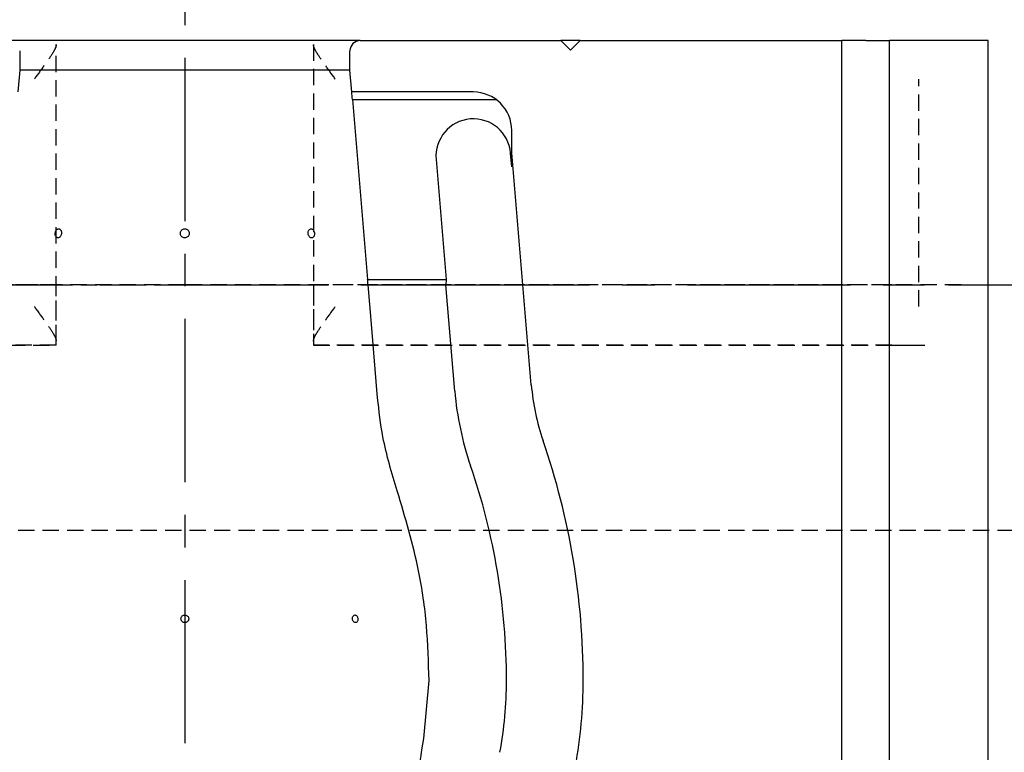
# Model space of a CAD drawing. Header units: millimetres. Extents: x 8 to 832, y 8 to 586.
# Tile 23 of 24: x 507 to 584, y 353 to 410. Entities that reach past the tile are written whole.
import ezdxf

# ---------------------------------------------------------------- set-up
doc = ezdxf.new("R2010")
doc.units = ezdxf.units.MM
doc.linetypes.add('CENTERX2', pattern=[20.32, 12.7, -2.54, 2.54, -2.54])
doc.linetypes.add('HIDDEN', pattern=[1.905, 1.27, -0.635])
for name, color, linetype in [('CENTERLINE', 4, 'CENTERX2'), ('DIMENSIONS', 2, 'Continuous'), ('HIDDEN', 3, 'HIDDEN')]:
    doc.layers.add(name, color=color, linetype=linetype)
doc.layers.add('OUTLINE', color=7, linetype='Continuous', lineweight=25)
doc.styles.add('SLDTEXTSTYLE0', font='TXT', dxfattribs={"width": 0.75})
doc.dimstyles.new('SLDDIMSTYLE0', dxfattribs={"dimtxt": 3.5, "dimasz": 2, "dimexe": 0, "dimexo": 0.0625, "dimgap": 0.875, "dimtad": 1, "dimrnd": 1e-09, "dimzin": 12, "dimdsep": 46, "dimtxsty": 'SLDTEXTSTYLE0', "dimsah": 1, "dimcen": 0.09, "dimadec": 0, "dimazin": 3, "dimtfac": 1, "dimtofl": 0, "dimtmove": 0, "dimatfit": 3, "dimfxl": 0, "dimfrac": 2, "dimtolj": 1, "dimtzin": 12, "dimarcsym": 0})

# ---------------------------------------------------------------- blocks, each defined once
blk = doc.blocks.new('_D_10')
at = {"layer": 'DIMENSIONS'}
for p, q in [((719.015, 408.812), (762.866, 408.812)), ((760.866, 408.812), (760.866, 323.112)), ((727.292, 323.112), (762.866, 323.112))]:
    blk.add_line(p, q, dxfattribs=at)
for points in [[(760.866, 408.812), (760.366, 406.812), (761.366, 406.812)], [(760.866, 323.112), (761.366, 325.112), (760.366, 325.112)]]:
    blk.add_solid(points, dxfattribs=at)
at = {"layer": 'DIMENSIONS', "char_height": 3.5, "attachment_point": 1, "rotation": 90, "style": 'SLDTEXTSTYLE0'}
for s, insert in [('85,7', (756.355, 367.689)), ('Invert', (756.355, 353.894))]:
    blk.add_mtext(s, dxfattribs=dict(at, insert=insert))

msp = doc.modelspace()

# ---------------------------------------------------------------- linework, layer by layer
at = {"layer": 'CENTERLINE'}
for p, q in [((520.272, 468.427), (520.272, 113.667)), ((457.772, 389.812), (709.247, 389.812))]:
    msp.add_line(p, q, dxfattribs=at)
at = {"layer": 'HIDDEN'}
for p, q in [((510.272, 385.41), (510.272, 408.513)), ((530.272, 408.513), (530.272, 385.41)), ((577.383, 388.112), (577.383, 405.812)), ((520.272, 389.812), (459.859, 389.812)), ((510.272, 389.812), (465.261, 389.812)), ((510.272, 385.112), (510.272, 389.812)), ((510.272, 389.812), (520.272, 389.812)), ((580.686, 389.812), (520.272, 389.812)), ((520.272, 389.812), (530.272, 389.812)), ((530.272, 389.812), (530.272, 385.112)), ((575.283, 389.812), (530.272, 389.812)), ((575.283, 389.812), (577.836, 389.812)), ((580.686, 389.812), (577.836, 389.812)), ((462.763, 385.112), (510.272, 385.112)), ((510.272, 385.112), (465.261, 385.112)), ((575.283, 385.112), (530.272, 385.112)), ((530.272, 385.112), (577.782, 385.112)), ((575.283, 385.112), (577.842, 385.112)), ((577.782, 385.112), (577.836, 385.112)), ((457.772, 370.712), (709.247, 370.712))]:
    msp.add_line(p, q, dxfattribs=at)
for points, knots in [([(510.272, 408.513), (510.253, 408.414), (510.209, 408.191), (509.866, 407.632), (509.299, 406.827), (508.819, 406.173), (508.565, 405.815), (508.563, 405.812)], [0, 0, 0, 0, 0.16034, 0.362628, 0.647382, 0.997077, 1, 1, 1, 1]), ([(531.981, 405.812), (531.979, 405.815), (531.726, 406.173), (531.246, 406.827), (530.679, 407.632), (530.336, 408.191), (530.292, 408.414), (530.272, 408.513)], [0, 0, 0, 0, 0.002923, 0.352618, 0.637372, 0.83966, 1, 1, 1, 1]), ([(508.563, 388.112), (508.565, 388.109), (508.819, 387.75), (509.299, 387.096), (509.866, 386.291), (510.209, 385.732), (510.253, 385.509), (510.272, 385.41)], [0, 0, 0, 0, 0.002923, 0.352618, 0.637373, 0.839661, 1, 1, 1, 1]), ([(530.272, 385.41), (530.292, 385.509), (530.336, 385.732), (530.679, 386.291), (531.246, 387.096), (531.726, 387.75), (531.979, 388.109), (531.981, 388.112)], [0, 0, 0, 0, 0.160339, 0.362627, 0.647382, 0.997077, 1, 1, 1, 1])]:
    msp.add_open_spline(points, degree=3, knots=knots, dxfattribs=at)
at = {"layer": 'OUTLINE'}
for p, q in [((533.922, 408.812), (506.622, 408.812)), ((533.922, 408.812), (549.522, 408.812)), ((534.18, 408.812), (534.18, 408.824)), ((542.051, 408.812), (542.051, 408.824)), ((549.522, 408.812), (550.272, 408.062)), ((551.022, 408.812), (549.529, 408.812)), ((550.272, 408.062), (551.022, 408.812)), ((551.022, 408.812), (571.393, 408.812)), ((571.393, 161.956), (571.393, 408.812)), ((573.272, 408.812), (571.393, 408.812)), ((573.272, 408.812), (575.092, 408.812)), ((575.092, 161.956), (575.092, 408.812)), ((582.772, 408.812), (575.092, 408.812)), ((582.772, 161.956), (582.772, 408.812)), ((507.422, 408.012), (507.422, 406.517)), ((533.122, 406.517), (533.122, 408.012)), ((507.422, 406.517), (507.279, 404.812)), ((533.122, 406.517), (507.422, 406.517)), ((533.266, 404.812), (533.122, 406.517)), ((542.709, 404.812), (533.266, 404.812)), ((533.311, 404.231), (534.492, 390.222)), ((533.311, 404.231), (544.482, 404.231)), ((545.709, 400.064), (545.709, 401.812)), ((545.709, 398.995), (545.62, 400.056)), ((547.23, 382.025), (545.709, 400.064)), ((545.709, 399.812), (545.709, 400.064)), ((539.82, 399.567), (540.608, 390.222)), ((545.709, 399.812), (545.709, 398.995)), ((545.72, 399.812), (545.709, 399.812)), ((534.492, 390.222), (540.608, 390.222)), ((540.608, 390.222), (540.579, 389.815)), ((534.53, 389.815), (540.579, 389.815)), ((541.278, 381.523), (540.579, 389.815)), ((538.862, 354.509), (539.272, 359.017))]:
    msp.add_line(p, q, dxfattribs=at)
at = {"layer": 'OUTLINE', "flags": 128}
msp.add_lwpolyline([(535.272, 381.017), (534.789, 386.741), (534.53, 389.815)], dxfattribs=at)
at = {"layer": 'OUTLINE'}
for centre, radius, start, end in [((533.922, 408.012), 0.8, 90, 180), ((542.709, 401.812), 3, 0, 90), ((542.72, 399.812), 2.91, 4.81942, 184.81942), ((542.72, 399.812), 3, 0, 4.81942), ((565.166, 383.538), 18, 184.81942, 199.01249), ((565.166, 383.538), 23.973, 184.81942, 199.01249), ((494.004, 359.017), 57.268, 0, 19.01249), ((494.004, 359.017), 51.295, 0, 19.01249), ((514.272, 359.017), 31.027, 349.61114, 0), ((514.272, 359.017), 37, 349.61114, 0)]:
    msp.add_arc(centre, radius, start, end, dxfattribs=at)
for centre, major_axis, start_param, end_param in [((520.272, 401.453), (0, 22.996), 4.833489, 4.858949), ((520.272, 385.952), (0, 25.26), 4.865884, 4.88221)]:
    msp.add_ellipse(centre, major_axis=major_axis, ratio=0.571161, start_param=start_param, end_param=end_param, dxfattribs=at)
for points, knots in [([(510.575, 393.547), (510.597, 393.575), (510.64, 393.632), (510.675, 393.746), (510.684, 393.865), (510.664, 393.978), (510.617, 394.073), (510.548, 394.138), (510.467, 394.166), (510.383, 394.154), (510.304, 394.104), (510.239, 394.021), (510.196, 393.913), (510.179, 393.795), (510.189, 393.678), (510.227, 393.577), (510.287, 393.502), (510.364, 393.462), (510.448, 393.461), (510.521, 393.494), (510.56, 393.532), (510.575, 393.547)], [0, 0, 0, 0, 0.053691, 0.107383, 0.161065, 0.214735, 0.268415, 0.322108, 0.375797, 0.429474, 0.483146, 0.53683, 0.590522, 0.64421, 0.697882, 0.751554, 0.805244, 0.858938, 0.912618, 0.96629, 1, 1, 1, 1]), ([(520.049, 393.543), (520.082, 393.521), (520.147, 393.477), (520.266, 393.457), (520.384, 393.474), (520.49, 393.53), (520.571, 393.618), (520.619, 393.727), (520.627, 393.846), (520.596, 393.961), (520.528, 394.06), (520.431, 394.13), (520.316, 394.164), (520.197, 394.159), (520.086, 394.114), (519.996, 394.035), (519.937, 393.931), (519.916, 393.814), (519.935, 393.696), (519.984, 393.603), (520.031, 393.56), (520.049, 393.543)], [0, 0, 0, 0, 0.053685, 0.107369, 0.161046, 0.214719, 0.268406, 0.3221, 0.375784, 0.429453, 0.48313, 0.536821, 0.590513, 0.644192, 0.697861, 0.751544, 0.805237, 0.858925, 0.912599, 0.966273, 1, 1, 1, 1]), ([(529.927, 393.604), (529.948, 393.575), (529.99, 393.516), (530.072, 393.468), (530.157, 393.457), (530.237, 393.486), (530.303, 393.552), (530.347, 393.647), (530.366, 393.76), (530.356, 393.88), (530.321, 393.991), (530.262, 394.083), (530.186, 394.144), (530.102, 394.167), (530.019, 394.15), (529.946, 394.095), (529.892, 394.008), (529.863, 393.899), (529.864, 393.78), (529.888, 393.678), (529.917, 393.625), (529.927, 393.604)], [0, 0, 0, 0, 0.053695, 0.107385, 0.161071, 0.214742, 0.268418, 0.32211, 0.375801, 0.429483, 0.483151, 0.536833, 0.590526, 0.644217, 0.69789, 0.751562, 0.805249, 0.858944, 0.912627, 0.966298, 1, 1, 1, 1]), ([(536.803, 373.764), (536.38, 375.153), (535.657, 377.528), (535.385, 379.993), (535.272, 381.017)], [0, 0, 0, 0, 0.584764, 1, 1, 1, 1]), ([(539.272, 359.017), (539.231, 360.44), (539.15, 363.297), (538.446, 368.268), (537.418, 371.705), (536.803, 373.764)], [0, 0, 0, 0, 0.284254, 0.571073, 1, 1, 1, 1]), ([(520.08, 363.583), (520.108, 363.564), (520.164, 363.526), (520.266, 363.508), (520.367, 363.522), (520.458, 363.57), (520.528, 363.645), (520.569, 363.738), (520.577, 363.84), (520.55, 363.938), (520.492, 364.023), (520.409, 364.083), (520.311, 364.113), (520.209, 364.109), (520.113, 364.071), (520.036, 364.004), (519.985, 363.915), (519.967, 363.815), (519.983, 363.714), (520.025, 363.635), (520.064, 363.597), (520.08, 363.583)], [0, 0, 0, 0, 0.053684, 0.10737, 0.161054, 0.214738, 0.268423, 0.322115, 0.375807, 0.429496, 0.483182, 0.536871, 0.590558, 0.644248, 0.697931, 0.75162, 0.805307, 0.858995, 0.91268, 0.966372, 1, 1, 1, 1]), ([(533.313, 363.829), (533.316, 363.795), (533.323, 363.728), (533.363, 363.636), (533.42, 363.564), (533.489, 363.519), (533.562, 363.508), (533.631, 363.531), (533.688, 363.585), (533.726, 363.665), (533.743, 363.762), (533.735, 363.864), (533.703, 363.96), (533.652, 364.039), (533.587, 364.093), (533.514, 364.115), (533.443, 364.103), (533.381, 364.058), (533.336, 363.985), (533.314, 363.904), (533.313, 363.85), (533.313, 363.829)], [0, 0, 0, 0, 0.053689, 0.10738, 0.161071, 0.214763, 0.268451, 0.322132, 0.375814, 0.429503, 0.483196, 0.536886, 0.590577, 0.644263, 0.697947, 0.751637, 0.805326, 0.859013, 0.912699, 0.966386, 1, 1, 1, 1]), ([(538.272, 348.017), (538.292, 348.988), (538.336, 351.165), (538.675, 353.317), (538.862, 354.509)], [0, 0, 0, 0, 0.445876, 1, 1, 1, 1])]:
    msp.add_open_spline(points, degree=3, knots=knots, dxfattribs=at)

# ---------------------------------------------------------------- dimensions: what is measured, and where the dimension line sits
at = {"layer": 'DIMENSIONS'}
dim = msp.add_linear_dim(base=(760.866, 323.112), p1=(436.839, 408.812), p2=(436.839, 323.112), angle=90, text='Invert <> ', dimstyle='SLDDIMSTYLE0', dxfattribs=at)
dim.commit()
dim.dimension.update_dxf_attribs({"geometry": '_D_10', "text_midpoint": (760.866, 365.962), "dimtype": 160})

doc.saveas('drawing.dxf')
